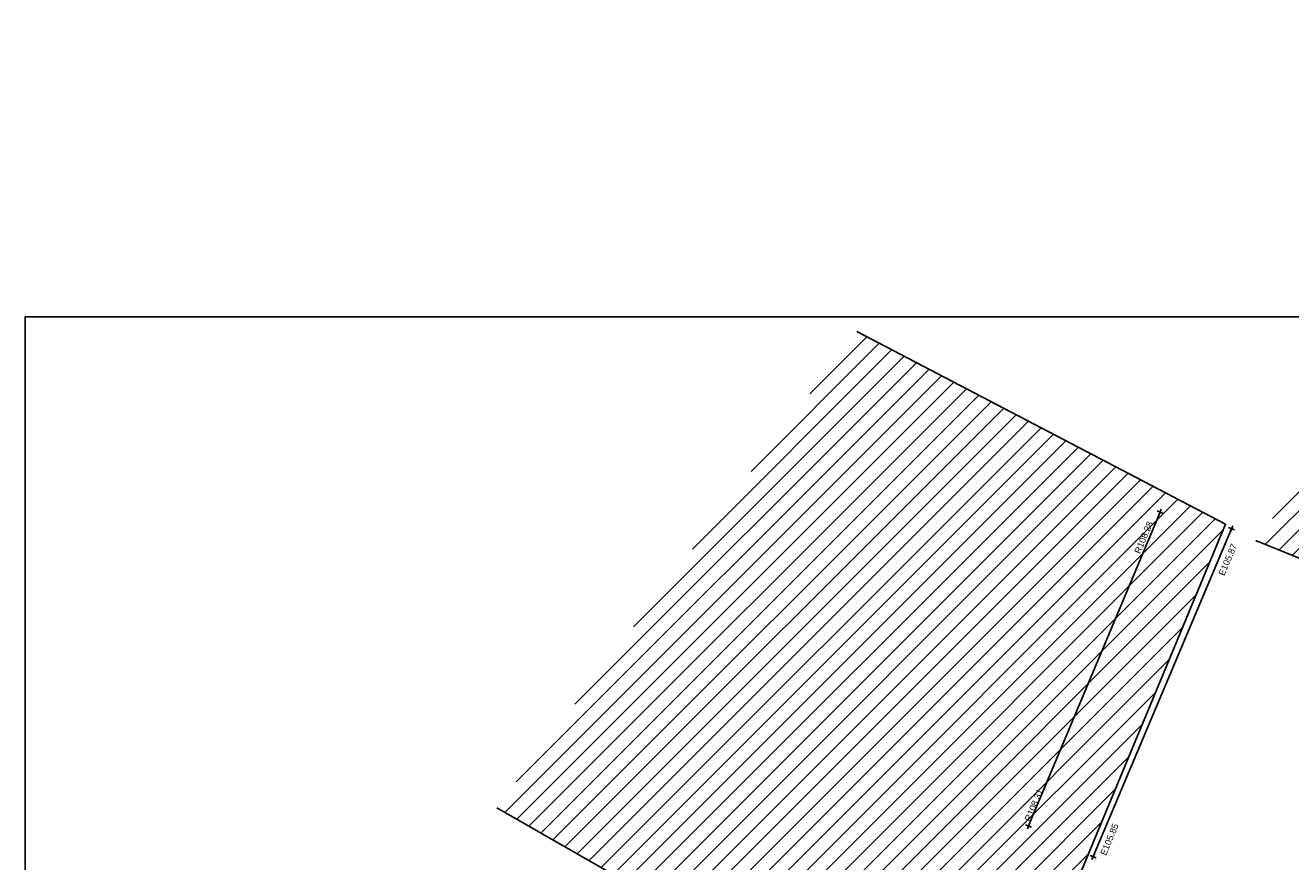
# Model space of a CAD drawing. Extents: x 635157 to 635442, y 694407 to 694910.
# Tile 29 of 104: x 635158 to 635217, y 694556 to 694595. Entities that reach past the tile are written whole.
import ezdxf

# ---------------------------------------------------------------- set-up
doc = ezdxf.new("R2010")
doc.units = 0
doc.header["$MEASUREMENT"] = 0
doc.layers.get('0').update_dxf_attribs({"color": 12, "linetype": 'CONTINUOUS'})
for name, color, linetype in [('BUILDING', 5, 'CONTINUOUS'), ('EAVE', 3, 'CONTINUOUS'), ('EAVE_LVL', 3, 'CONTINUOUS'), ('HATCHING', 4, 'CONTINUOUS'), ('LAYOUTS', 9, 'CONTINUOUS'), ('RIDGE', 6, 'CONTINUOUS'), ('RIDGE_LVL', 6, 'CONTINUOUS')]:
    doc.layers.add(name, color=color, linetype=linetype)
doc.styles.add('Arial', font='arial.ttf')

# ---------------------------------------------------------------- blocks, each defined once
blk = doc.blocks.new('SPOT')
at = {"color": 0, "linetype": 'ByBlock', "flags": 128}
for points in [[(-0.5, 0), (0.5, 0)], [(0, 0.5), (0, -0.5)]]:
    blk.add_lwpolyline(points, dxfattribs=at)

msp = doc.modelspace()

# ---------------------------------------------------------------- hatches: boundary and pattern name
at = {"layer": 'HATCHING'}
h = msp.add_hatch(dxfattribs=at)
h.set_pattern_fill('ANSI31', color=256, scale=5)
h.paths.add_polyline_path([(635237.072, 694591.975), (635237.203, 694591.911), (635237.264, 694592.076), (635236.979, 694592.232), (635236.976, 694592.233), (635236.823, 694592.304), (635236.001, 694592.794), (635235.05, 694593.338), (635233.369, 694594.316), (635232.666, 694594.725), (635215.541, 694570.664), (635229.724, 694564.916), (635229.876, 694565.186), (635230.73, 694567.216), (635231.289, 694568.649), (635232.793, 694572.445), (635234.061, 694575.693), (635232.313, 694576.338), (635233.191, 694578.35), (635233.156, 694578.365), (635233.85, 694580.075), (635234.982, 694582.853), (635235.063, 694583.054), (635235.842, 694584.955), (635236.825, 694587.48), (635237.092, 694588.176), (635237.327, 694588.566), (635236.872, 694588.899), (635236.161, 694589.821)])
h.paths.add_polyline_path([(635235.314, 694589.952), (635236.144, 694591.888), (635235.731, 694592.065), (635234.901, 694590.13)], flags=24)
h.paths.add_polyline_path([(635235.83, 694590.196), (635236.395, 694591.515), (635235.973, 694591.696), (635235.407, 694590.377)], flags=24)
h.paths.add_polyline_path([(635222.904, 694568.588), (635223.578, 694570.19), (635223.155, 694570.368), (635222.481, 694568.766)], flags=24)
h.paths.add_polyline_path([(635219.054, 694569.77), (635219.71, 694571.379), (635219.285, 694571.553), (635218.629, 694569.943)], flags=24)
h.paths.add_polyline_path([(635227.334, 694567.755), (635228.004, 694569.358), (635227.58, 694569.536), (635226.91, 694567.932)], flags=24)
h.paths.add_polyline_path([(635230.336, 694578.1), (635230.983, 694579.713), (635230.556, 694579.884), (635229.91, 694578.271)], flags=24)
h.paths.add_polyline_path([(635233.836, 694587.201), (635234.483, 694588.814), (635234.056, 694588.985), (635233.41, 694587.372)], flags=24)
h.paths.add_polyline_path([(635231.964, 694570.889), (635232.473, 694572.207), (635232.039, 694572.375), (635231.53, 694571.057)], flags=24)
h.paths.add_polyline_path([(635232.368, 694576.601), (635232.989, 694577.87), (635232.571, 694578.075), (635231.95, 694576.806)], flags=24)
h.paths.add_polyline_path([(635234.841, 694582.881), (635235.359, 694584.195), (635234.925, 694584.365), (635234.407, 694583.051)], flags=24)
h.paths.add_polyline_path([(635236.21, 694590.164), (635236.738, 694591.475), (635236.306, 694591.649), (635235.778, 694590.338)], flags=24)
h = msp.add_hatch(dxfattribs=at)
h.set_pattern_fill('ANSI31', color=256, scale=5)
h.paths.add_polyline_path([(635242.205, 694551.38), (635236.722, 694553.703), (635236.131, 694552.45), (635234.712, 694549.37), (635234.681, 694549.311), (635234.577, 694549.098), (635234.104, 694548.151), (635233.698, 694547.161), (635233.18, 694546.113), (635231.533, 694542.485), (635229.67, 694538.279), (635229.664, 694538.243), (635229.672, 694538.197), (635229.622, 694538.172), (635229.31, 694537.466), (635228.957, 694536.727), (635228.029, 694534.664), (635226.816, 694531.933), (635226.32, 694530.818), (635225.887, 694529.862), (635225.619, 694529.257), (635224.764, 694527.51), (635223.864, 694525.521), (635224.123, 694525.384), (635224.175, 694525.41), (635224.251, 694525.334), (635224.244, 694525.32), (635225.536, 694524.637), (635227.009, 694523.841), (635229.36, 694522.613), (635229.382, 694522.637), (635233.073, 694521.338), (635233.098, 694521.352)])
h.paths.add_polyline_path([(635214.097, 694571.448), (635196.898, 694580.434), (635180.1, 694558.213), (635195.313, 694549.51), (635196.012, 694550.666), (635203.972, 694547.093)])
h.paths.add_polyline_path([(635229.489, 694538.426), (635230.192, 694539.99), (635229.773, 694540.178), (635229.07, 694538.614)], flags=25)
h.paths.add_polyline_path([(635235.486, 694551.622), (635236.209, 694553.177), (635235.792, 694553.371), (635235.069, 694551.816)], flags=25)
h.paths.add_polyline_path([(635223.745, 694525.455), (635224.45, 694527.018), (635224.031, 694527.207), (635223.326, 694525.644)], flags=9)
h.paths.add_polyline_path([(635236.296, 694545.336), (635237.006, 694546.922), (635236.587, 694547.11), (635235.876, 694545.524)], flags=24)
h.paths.add_polyline_path([(635232.449, 694538.051), (635233.167, 694539.633), (635232.748, 694539.823), (635232.03, 694538.241)], flags=24)
h.paths.add_polyline_path([(635227.523, 694525.493), (635228.238, 694527.077), (635227.82, 694527.266), (635227.104, 694525.682)], flags=24)
h.paths.add_polyline_path([(635238.363, 694553.021), (635238.927, 694554.34), (635238.505, 694554.521), (635237.94, 694553.201)], flags=9)
h.paths.add_polyline_path([(635226.788, 694530.074), (635227.322, 694531.381), (635226.891, 694531.558), (635226.357, 694530.25)], flags=24)
h.paths.add_polyline_path([(635229.445, 694536.097), (635230.089, 694537.354), (635229.675, 694537.566), (635229.031, 694536.309)], flags=24)
h.paths.add_polyline_path([(635229.633, 694537.846), (635230.365, 694537.846), (635230.365, 694538.296), (635229.633, 694538.296)], flags=24)
h.paths.add_polyline_path([(635234.597, 694547.372), (635235.113, 694548.687), (635234.68, 694548.857), (635234.164, 694547.542)], flags=24)
h.paths.add_polyline_path([(635224.124, 694525.377), (635224.856, 694525.377), (635224.856, 694525.827), (635224.124, 694525.827)], flags=25)
h.paths.add_polyline_path([(635214.082, 694568.911), (635214.748, 694570.491), (635214.325, 694570.669), (635213.658, 694569.089)], flags=9)
h.paths.add_polyline_path([(635208.569, 694555.86), (635209.225, 694557.444), (635208.8, 694557.62), (635208.144, 694556.036)], flags=25)
h.paths.add_polyline_path([(635203.129, 694551.091), (635204.7, 694550.348), (635204.896, 694550.764), (635203.325, 694551.506)], flags=24)
h.paths.add_polyline_path([(635210.155, 694569.937), (635210.827, 694571.54), (635210.403, 694571.718), (635209.732, 694570.115)], flags=24)
h.paths.add_polyline_path([(635205.034, 694557.447), (635205.705, 694559.05), (635205.281, 694559.228), (635204.61, 694557.625)], flags=24)

# ---------------------------------------------------------------- linework, layer by layer
at = {"layer": 'BUILDING'}
for points in [[(635215.541, 694570.664, 101.197), (635229.724, 694564.916, 101.203), (635229.876, 694565.186, 101.185), (635230.73, 694567.216, 101.181), (635231.289, 694568.649, 101.197), (635232.793, 694572.445, 101.236), (635234.061, 694575.693, 101.262), (635232.313, 694576.338, 101.264), (635233.191, 694578.35, 101.361), (635233.156, 694578.365, 101.367), (635233.85, 694580.075, 101.447), (635234.982, 694582.853, 101.548)], [(635180.1, 694558.213, 102.167), (635195.313, 694549.51, 102.61), (635196.012, 694550.666, 104.736), (635203.972, 694547.093, 101.864), (635214.097, 694571.448, 106.056), (635196.898, 694580.434, 103.866)]]:
    msp.add_polyline3d(points, dxfattribs=at)
msp.add_point((635215.541, 694570.664, 101.197), dxfattribs=at)
at = {"layer": 'EAVE'}
msp.add_polyline3d([(635207.926, 694555.934, 105.849), (635214.381, 694571.235, 105.869)], dxfattribs=at)
at = {"layer": 'LAYOUTS', "linetype": 'ByBlock'}
msp.add_lwpolyline([(635158.113, 694486.527), (635318.313, 694486.527), (635318.313, 694581.127), (635158.113, 694581.127)], close=True, dxfattribs=at)
at = {"layer": 'RIDGE'}
msp.add_polyline3d([(635204.911, 694557.365, 108.314), (635211.044, 694572.009, 108.275)], dxfattribs=at)

# ---------------------------------------------------------------- block references
at = {"layer": 'EAVE_LVL'}
for p, xscale, yscale, zscale, rotation in [((635214.381, 694571.235, 105.869), 0.2999999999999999, 0.2999999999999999, 0.2999999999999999, 67.12668599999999), ((635207.926, 694555.934, 105.849), 0.3, 0.3, 0.3, 67.510689)]:
    msp.add_blockref('SPOT', p, dxfattribs=dict(at, xscale=xscale, yscale=yscale, zscale=zscale, rotation=rotation))
at = {"layer": 'RIDGE_LVL', "xscale": 0.3, "yscale": 0.3, "zscale": 0.3, "rotation": 67.27575700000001}
for p in [(635211.044, 694572.009, 108.275), (635204.911, 694557.365, 108.314)]:
    msp.add_blockref('SPOT', p, dxfattribs=at)

# ---------------------------------------------------------------- texts
at = {"layer": 'EAVE_LVL', "style": 'Arial'}
for s, rotation, p in [('E105.87', 67.12669, (635214.036, 694569.013)), ('E105.85', 67.51069, (635208.523, 694555.962))]:
    msp.add_text(s, height=0.3, rotation=rotation, dxfattribs=at).set_placement(p)
at = {"layer": 'RIDGE_LVL', "style": 'Arial'}
for s, p in [('R108.28', (635210.11, 694570.04)), ('R108.31', (635204.988, 694557.55))]:
    msp.add_text(s, height=0.3, rotation=67.27576, dxfattribs=at).set_placement(p)

doc.saveas('drawing.dxf')
